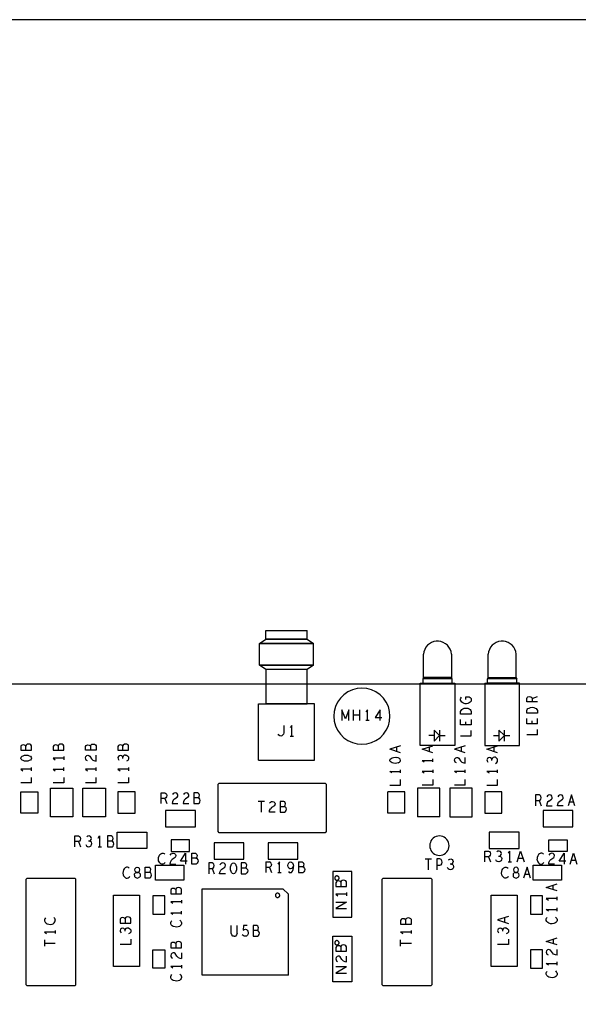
# Model space of a CAD drawing. Extents: x 23.5 to 56.5, y 21.5 to 42.5.
# Tile 10 of 15: x 34 to 39.2, y 33.4 to 42.5. Entities that reach past the tile are written whole.
import ezdxf

# ---------------------------------------------------------------- set-up
doc = ezdxf.new("R2010")
doc.units = 0
doc.layers.add('RVP8-IFD_F_tas', color=2, linetype='CONTINUOUS')

msp = doc.modelspace()

# ---------------------------------------------------------------- linework, layer by layer
at = {"layer": 'RVP8-IFD_F_tas'}
for points in [[(23.545, 21.545), (56.545, 21.545), (56.545, 42.545), (23.545, 42.545), (23.545, 21.545), (23.545, 21.545)], [(37.714, 35.819), (37.714, 36.395), (38.01, 36.395), (38.01, 36.435), (37.74, 36.435), (37.74, 36.395), (38.036, 36.395), (38.036, 35.819), (37.714, 35.819)], [(37.435, 36.09), (37.431, 36.135), (37.42, 36.179), (37.401, 36.22), (37.375, 36.257), (37.343, 36.289), (37.305, 36.315), (37.264, 36.334), (37.221, 36.346), (37.175, 36.35), (37.13, 36.346), (37.087, 36.334), (37.045, 36.315), (37.008, 36.289), (36.976, 36.257), (36.95, 36.22), (36.931, 36.179), (36.919, 36.135), (36.915, 36.09), (36.919, 36.045), (36.931, 36.001), (36.95, 35.96), (36.976, 35.923), (37.008, 35.891), (37.045, 35.865), (37.087, 35.846), (37.13, 35.834), (37.175, 35.83), (37.221, 35.834), (37.264, 35.846), (37.305, 35.865), (37.343, 35.891), (37.375, 35.923), (37.401, 35.96), (37.42, 36.001), (37.431, 36.045), (37.435, 36.09)], [(38.702, 36.117), (38.702, 36.142), (38.707, 36.153), (38.714, 36.16), (38.724, 36.166), (38.736, 36.172), (38.752, 36.173), (38.769, 36.172), (38.781, 36.166), (38.791, 36.16), (38.797, 36.153), (38.802, 36.142), (38.802, 36.117), (38.702, 36.117)], [(37.845, 35.86), (37.895, 35.91), (37.845, 35.96), (37.845, 35.86)], [(38.445, 35.86), (38.495, 35.91), (38.445, 35.96), (38.445, 35.86)], [(34.313, 35.808), (34.313, 35.774), (34.413, 35.774), (34.413, 35.816), (34.407, 35.824), (34.397, 35.83), (34.385, 35.832), (34.373, 35.83), (34.363, 35.822), (34.36, 35.813), (34.355, 35.818), (34.347, 35.822), (34.335, 35.824), (34.325, 35.822), (34.318, 35.817), (34.313, 35.808)], [(34.913, 35.774), (35.013, 35.774), (35.013, 35.816), (35.007, 35.824), (34.997, 35.83), (34.985, 35.832), (34.973, 35.83), (34.963, 35.822), (34.96, 35.813), (34.955, 35.818), (34.947, 35.822), (34.935, 35.824), (34.925, 35.822), (34.918, 35.817), (34.913, 35.808), (34.913, 35.774)], [(34.048, 35.674), (34.035, 35.678), (34.025, 35.683), (34.017, 35.691), (34.013, 35.701), (34.017, 35.711), (34.025, 35.719), (34.035, 35.724), (34.048, 35.728), (34.063, 35.729), (34.078, 35.728), (34.092, 35.724), (34.102, 35.719), (34.11, 35.711), (34.113, 35.701), (34.11, 35.691), (34.102, 35.683), (34.092, 35.678), (34.078, 35.674), (34.063, 35.673), (34.048, 35.674)], [(34.289, 35.158), (34.289, 35.422), (34.497, 35.422), (34.497, 35.158), (34.289, 35.158)], [(34.797, 35.158), (34.589, 35.158), (34.589, 35.422), (34.797, 35.422), (34.797, 35.158)], [(34.172, 35.192), (34.014, 35.192), (34.014, 35.388), (34.172, 35.388), (34.172, 35.192)], [(34.914, 35.388), (34.914, 35.192), (35.072, 35.192), (35.072, 35.388), (34.914, 35.388)], [(38.314, 35.388), (38.314, 35.192), (38.472, 35.192), (38.472, 35.388), (38.314, 35.388)], [(35.355, 35.065), (35.631, 35.065), (35.631, 35.215), (35.355, 35.215), (35.355, 35.065)], [(38.855, 35.065), (39.131, 35.065), (39.131, 35.215), (38.855, 35.215), (38.855, 35.065)], [(35.181, 34.865), (34.905, 34.865), (34.905, 35.015), (35.181, 35.015), (35.181, 34.865)], [(37.983, 34.89), (37.982, 34.906), (37.978, 34.921), (37.971, 34.935), (37.962, 34.948), (37.951, 34.959), (37.938, 34.968), (37.924, 34.974), (37.909, 34.979), (37.893, 34.98), (37.878, 34.979), (37.863, 34.974), (37.848, 34.968), (37.836, 34.959), (37.824, 34.948), (37.815, 34.935), (37.809, 34.921), (37.805, 34.906), (37.803, 34.89), (37.805, 34.874), (37.809, 34.859), (37.815, 34.845), (37.824, 34.832), (37.836, 34.821), (37.848, 34.812), (37.863, 34.805), (37.878, 34.801), (37.893, 34.8), (37.909, 34.801), (37.924, 34.805), (37.938, 34.812), (37.951, 34.821), (37.962, 34.832), (37.971, 34.845), (37.978, 34.859), (37.982, 34.874), (37.983, 34.89)], [(38.631, 35.015), (38.355, 35.015), (38.355, 34.865), (38.631, 34.865), (38.631, 35.015)], [(35.408, 34.835), (35.578, 34.835), (35.578, 34.945), (35.408, 34.945), (35.408, 34.835)], [(35.805, 34.915), (35.805, 34.765), (36.081, 34.765), (36.081, 34.915), (35.805, 34.915)], [(36.305, 34.915), (36.305, 34.765), (36.581, 34.765), (36.581, 34.915), (36.305, 34.915)], [(38.908, 34.835), (38.908, 34.945), (39.078, 34.945), (39.078, 34.835), (38.908, 34.835)], [(35.261, 34.571), (35.261, 34.709), (35.525, 34.709), (35.525, 34.571), (35.261, 34.571)], [(35.984, 34.63), (35.974, 34.633), (35.967, 34.642), (35.962, 34.652), (35.958, 34.665), (35.957, 34.68), (35.958, 34.695), (35.962, 34.708), (35.967, 34.718), (35.974, 34.727), (35.984, 34.73), (35.995, 34.727), (36.002, 34.718), (36.007, 34.708), (36.011, 34.695), (36.012, 34.68), (36.011, 34.665), (36.007, 34.652), (36.002, 34.642), (35.995, 34.633), (35.984, 34.63)], [(38.761, 34.571), (38.761, 34.709), (39.025, 34.709), (39.025, 34.571), (38.761, 34.571)], [(35.1, 34.643), (35.087, 34.643), (35.1, 34.643)], [(36.906, 34.652), (36.906, 34.228), (37.08, 34.228), (37.08, 34.652), (36.906, 34.652)], [(36.963, 34.59), (36.963, 34.593), (36.962, 34.597), (36.961, 34.6), (36.959, 34.603), (36.956, 34.605), (36.953, 34.607), (36.95, 34.609), (36.947, 34.61), (36.943, 34.61), (36.94, 34.61), (36.937, 34.609), (36.933, 34.607), (36.931, 34.605), (36.928, 34.603), (36.926, 34.6), (36.925, 34.597), (36.924, 34.593), (36.923, 34.59), (36.924, 34.586), (36.925, 34.583), (36.926, 34.58), (36.928, 34.577), (36.931, 34.575), (36.933, 34.573), (36.937, 34.571), (36.94, 34.57), (36.943, 34.57), (36.947, 34.57), (36.95, 34.571), (36.953, 34.573), (36.956, 34.575), (36.959, 34.577), (36.961, 34.58), (36.962, 34.583), (36.963, 34.586), (36.963, 34.59)], [(35.475, 34.502), (35.463, 34.5), (35.453, 34.492), (35.45, 34.483), (35.445, 34.488), (35.437, 34.492), (35.425, 34.494), (35.415, 34.492), (35.408, 34.487), (35.403, 34.478), (35.403, 34.444), (35.503, 34.444), (35.503, 34.486), (35.497, 34.494), (35.487, 34.5), (35.475, 34.502)], [(37.005, 34.571), (36.993, 34.568), (36.983, 34.561), (36.98, 34.552), (36.975, 34.557), (36.967, 34.561), (36.955, 34.563), (36.945, 34.561), (36.938, 34.556), (36.933, 34.547), (36.933, 34.513), (37.033, 34.513), (37.033, 34.554), (37.027, 34.563), (37.017, 34.568), (37.005, 34.571)], [(35.113, 33.77), (34.873, 33.77), (34.873, 34.43), (35.113, 34.43), (35.113, 33.77)], [(35.238, 34.255), (35.348, 34.255), (35.348, 34.425), (35.238, 34.425), (35.238, 34.255)], [(36.413, 34.43), (36.413, 34.433), (36.412, 34.437), (36.411, 34.44), (36.409, 34.443), (36.406, 34.445), (36.403, 34.447), (36.4, 34.449), (36.397, 34.45), (36.393, 34.45), (36.39, 34.45), (36.387, 34.449), (36.383, 34.447), (36.381, 34.445), (36.378, 34.443), (36.376, 34.44), (36.375, 34.437), (36.374, 34.433), (36.373, 34.43), (36.374, 34.426), (36.375, 34.423), (36.376, 34.42), (36.378, 34.417), (36.381, 34.415), (36.383, 34.413), (36.387, 34.411), (36.39, 34.41), (36.393, 34.41), (36.397, 34.41), (36.4, 34.411), (36.403, 34.413), (36.406, 34.415), (36.409, 34.417), (36.411, 34.42), (36.412, 34.423), (36.413, 34.426), (36.413, 34.43)], [(38.613, 33.77), (38.373, 33.77), (38.373, 34.43), (38.613, 34.43), (38.613, 33.77)], [(38.738, 34.255), (38.848, 34.255), (38.848, 34.425), (38.738, 34.425), (38.738, 34.255)], [(34.955, 34.223), (34.945, 34.221), (34.938, 34.216), (34.933, 34.207), (34.933, 34.173), (35.033, 34.173), (35.033, 34.215), (35.027, 34.223), (35.017, 34.229), (35.005, 34.231), (34.993, 34.229), (34.983, 34.221), (34.98, 34.212), (34.975, 34.217), (34.967, 34.221), (34.955, 34.223)], [(37.08, 33.628), (36.906, 33.628), (36.906, 34.052), (37.08, 34.052), (37.08, 33.628)], [(35.425, 33.994), (35.415, 33.992), (35.408, 33.987), (35.403, 33.978), (35.403, 33.944), (35.503, 33.944), (35.503, 33.986), (35.497, 33.994), (35.487, 34), (35.475, 34.002), (35.463, 34), (35.453, 33.992), (35.45, 33.983), (35.445, 33.988), (35.437, 33.992), (35.425, 33.994)], [(36.963, 33.99), (36.963, 33.993), (36.962, 33.997), (36.961, 34), (36.959, 34.003), (36.956, 34.005), (36.953, 34.007), (36.95, 34.009), (36.947, 34.01), (36.943, 34.01), (36.94, 34.01), (36.937, 34.009), (36.933, 34.007), (36.931, 34.005), (36.928, 34.003), (36.926, 34), (36.925, 33.997), (36.924, 33.993), (36.923, 33.99), (36.924, 33.986), (36.925, 33.983), (36.926, 33.98), (36.928, 33.977), (36.931, 33.975), (36.933, 33.973), (36.937, 33.971), (36.94, 33.97), (36.943, 33.97), (36.947, 33.97), (36.95, 33.971), (36.953, 33.973), (36.956, 33.975), (36.959, 33.977), (36.961, 33.98), (36.962, 33.983), (36.963, 33.986), (36.963, 33.99)], [(37.005, 33.971), (36.993, 33.968), (36.983, 33.961), (36.98, 33.952), (36.975, 33.957), (36.967, 33.961), (36.955, 33.963), (36.945, 33.961), (36.938, 33.956), (36.933, 33.947), (36.933, 33.913), (37.033, 33.913), (37.033, 33.954), (37.027, 33.963), (37.017, 33.968), (37.005, 33.971)], [(35.348, 33.755), (35.238, 33.755), (35.238, 33.925), (35.348, 33.925), (35.348, 33.755)], [(38.738, 33.755), (38.848, 33.755), (38.848, 33.925), (38.738, 33.925), (38.738, 33.755)]]:
    msp.add_lwpolyline(points, close=True, dxfattribs=at)
for points in [[(36.666, 36.524), (36.284, 36.524), (36.225, 36.564), (36.225, 36.764), (36.284, 36.804), (36.284, 36.884), (36.666, 36.884)], [(36.666, 36.804), (36.666, 36.884)], [(36.666, 36.804), (36.284, 36.804)], [(36.284, 36.804), (36.666, 36.804), (36.725, 36.764)], [(38.005, 36.666), (38.001, 36.689), (37.993, 36.71), (37.982, 36.73), (37.967, 36.748), (37.949, 36.762), (37.929, 36.774), (37.907, 36.781), (37.886, 36.785), (37.864, 36.785), (37.842, 36.781), (37.82, 36.773), (37.801, 36.762), (37.783, 36.747), (37.768, 36.729), (37.757, 36.709), (37.749, 36.688), (37.745, 36.666)], [(38.605, 36.666), (38.601, 36.689), (38.593, 36.71), (38.582, 36.73), (38.567, 36.748), (38.549, 36.762), (38.529, 36.774), (38.507, 36.781), (38.486, 36.785), (38.464, 36.785), (38.442, 36.781), (38.42, 36.773), (38.401, 36.762), (38.383, 36.747), (38.368, 36.729), (38.357, 36.709), (38.349, 36.688), (38.345, 36.666)], [(36.225, 36.764), (36.725, 36.764)], [(36.225, 36.564), (36.725, 36.564), (36.725, 36.764), (36.225, 36.764)], [(37.745, 36.45), (37.745, 36.666)], [(38.005, 36.666), (38.005, 36.45)], [(38.314, 35.819), (38.636, 35.819), (38.636, 36.395), (38.34, 36.395), (38.34, 36.435), (38.345, 36.45), (38.345, 36.666)], [(38.345, 36.45), (38.605, 36.45), (38.605, 36.666)], [(36.215, 35.684), (36.735, 35.684), (36.735, 36.204), (36.666, 36.204), (36.666, 36.524), (36.284, 36.524)], [(36.725, 36.564), (36.225, 36.564)], [(36.284, 36.524), (36.284, 36.204)], [(36.725, 36.564), (36.666, 36.524)], [(38.01, 36.435), (38.005, 36.45), (37.745, 36.45), (37.74, 36.435)], [(38.314, 36.395), (38.61, 36.395), (38.61, 36.435)], [(38.605, 36.45), (38.61, 36.435), (38.34, 36.435)], [(25.093, 28.39), (25.093, 36.39), (43.093, 36.39)], [(38.314, 36.395), (38.314, 35.819)], [(38.094, 36.228), (38.089, 36.238), (38.089, 36.247), (38.093, 36.257), (38.099, 36.265)], [(38.158, 36.208), (38.144, 36.205), (38.133, 36.205), (38.123, 36.208), (38.111, 36.213), (38.101, 36.22), (38.094, 36.228)], [(38.139, 36.246), (38.139, 36.271), (38.169, 36.271), (38.179, 36.263), (38.186, 36.254), (38.189, 36.242)], [(38.186, 36.229), (38.179, 36.22), (38.169, 36.213), (38.158, 36.208)], [(38.189, 36.242), (38.186, 36.229)], [(38.802, 36.222), (38.702, 36.222), (38.702, 36.253), (38.707, 36.263), (38.714, 36.27), (38.727, 36.272), (38.741, 36.27), (38.749, 36.262), (38.754, 36.253), (38.754, 36.222)], [(38.754, 36.253), (38.802, 36.272)], [(36.215, 35.684), (36.215, 36.204), (36.666, 36.204)], [(36.666, 36.204), (36.284, 36.204)], [(37.055, 36.15), (37.022, 36.067), (36.989, 36.15), (36.989, 36.05)], [(37.055, 36.05), (37.055, 36.15)], [(37.098, 36.05), (37.098, 36.15)], [(37.151, 36.15), (37.151, 36.05)], [(37.226, 36.05), (37.226, 36.15), (37.211, 36.13)], [(37.344, 36.05), (37.344, 36.15), (37.297, 36.078), (37.36, 36.078)], [(38.089, 36.108), (38.089, 36.133), (38.094, 36.144), (38.101, 36.151)], [(38.101, 36.151), (38.111, 36.157), (38.123, 36.163), (38.139, 36.164), (38.156, 36.163), (38.168, 36.157), (38.178, 36.151), (38.184, 36.144), (38.189, 36.133)], [(37.151, 36.1), (37.098, 36.1)], [(37.242, 36.05), (37.211, 36.05)], [(38.189, 36.108), (38.089, 36.108)], [(38.089, 36.009), (38.089, 36.059)], [(38.189, 36.133), (38.189, 36.108)], [(38.189, 36.059), (38.189, 36.009)], [(38.802, 36.018), (38.702, 36.018), (38.702, 36.068)], [(38.751, 36.048), (38.751, 36.018)], [(38.802, 36.018), (38.802, 36.068)], [(36.45, 36.004), (36.45, 35.937), (36.447, 35.924), (36.44, 35.914), (36.432, 35.907), (36.422, 35.904), (36.413, 35.907), (36.405, 35.914), (36.399, 35.924)], [(36.526, 35.904), (36.526, 36.004), (36.511, 35.984)], [(37.895, 35.96), (37.895, 35.86)], [(38.189, 36.009), (38.089, 36.009)], [(38.138, 36.009), (38.138, 36.039)], [(38.189, 35.907), (38.189, 35.957)], [(38.495, 35.86), (38.495, 35.96)], [(38.802, 35.916), (38.802, 35.966)], [(36.511, 35.904), (36.542, 35.904)], [(37.845, 35.91), (37.795, 35.91)], [(37.895, 35.91), (37.945, 35.91)], [(38.089, 35.907), (38.189, 35.907)], [(38.395, 35.91), (38.445, 35.91)], [(38.495, 35.91), (38.545, 35.91)], [(38.802, 35.916), (38.702, 35.916)], [(34.06, 35.774), (34.06, 35.813), (34.055, 35.818), (34.047, 35.822), (34.035, 35.824), (34.025, 35.822), (34.018, 35.817), (34.013, 35.808), (34.013, 35.774), (34.113, 35.774), (34.113, 35.816), (34.107, 35.824), (34.097, 35.83), (34.085, 35.832), (34.073, 35.83), (34.063, 35.822), (34.06, 35.813)], [(34.36, 35.813), (34.36, 35.774)], [(34.713, 35.774), (34.613, 35.774), (34.613, 35.808), (34.618, 35.817), (34.625, 35.822), (34.635, 35.824), (34.647, 35.822), (34.655, 35.818), (34.66, 35.813), (34.66, 35.774)], [(34.66, 35.813), (34.663, 35.822), (34.673, 35.83), (34.685, 35.832), (34.697, 35.83), (34.707, 35.824), (34.713, 35.816), (34.713, 35.774)], [(34.96, 35.774), (34.96, 35.813)], [(37.533, 35.815), (37.433, 35.783)], [(37.533, 35.751), (37.433, 35.783)], [(37.498, 35.763), (37.498, 35.803)], [(37.733, 35.783), (37.833, 35.815)], [(37.833, 35.751), (37.733, 35.783)], [(37.798, 35.803), (37.798, 35.763)], [(38.133, 35.815), (38.033, 35.783)], [(38.133, 35.751), (38.033, 35.783)], [(38.098, 35.763), (38.098, 35.803)], [(38.333, 35.783), (38.433, 35.815)], [(38.433, 35.751), (38.333, 35.783)], [(38.398, 35.803), (38.398, 35.763)], [(34.413, 35.701), (34.313, 35.701), (34.333, 35.686)], [(34.413, 35.716), (34.413, 35.686)], [(34.63, 35.677), (34.62, 35.684), (34.615, 35.693), (34.613, 35.703), (34.617, 35.716), (34.625, 35.725), (34.635, 35.728), (34.645, 35.726), (34.653, 35.721), (34.67, 35.696), (34.682, 35.684), (34.698, 35.677), (34.713, 35.674), (34.713, 35.728)], [(34.983, 35.73), (34.972, 35.728), (34.963, 35.719), (34.96, 35.71), (34.955, 35.717), (34.947, 35.724), (34.937, 35.726), (34.927, 35.724), (34.918, 35.717), (34.913, 35.706), (34.915, 35.695), (34.922, 35.683)], [(34.96, 35.698), (34.96, 35.71)], [(34.983, 35.73), (34.993, 35.729), (35.003, 35.722), (35.012, 35.712), (35.013, 35.702), (35.012, 35.691), (35.005, 35.681), (34.993, 35.673)], [(37.455, 35.658), (37.445, 35.663), (37.437, 35.671), (37.433, 35.681), (37.437, 35.691), (37.445, 35.699), (37.455, 35.704), (37.468, 35.708), (37.483, 35.709), (37.498, 35.708)], [(37.512, 35.658), (37.522, 35.663), (37.53, 35.671), (37.533, 35.681), (37.53, 35.691), (37.522, 35.699), (37.512, 35.704), (37.498, 35.708)], [(37.733, 35.681), (37.753, 35.666)], [(37.733, 35.681), (37.833, 35.681)], [(37.833, 35.666), (37.833, 35.696)], [(38.05, 35.657), (38.04, 35.664), (38.035, 35.673), (38.033, 35.683), (38.037, 35.696), (38.045, 35.705), (38.055, 35.708), (38.065, 35.706), (38.073, 35.701), (38.09, 35.676), (38.102, 35.664)], [(38.102, 35.664), (38.118, 35.657), (38.133, 35.654), (38.133, 35.708)], [(38.392, 35.708), (38.383, 35.699), (38.38, 35.69), (38.375, 35.697), (38.367, 35.704), (38.357, 35.706), (38.347, 35.704), (38.338, 35.697), (38.333, 35.686), (38.335, 35.675), (38.342, 35.663)], [(38.38, 35.678), (38.38, 35.69)], [(38.413, 35.653), (38.425, 35.661), (38.432, 35.671), (38.433, 35.682), (38.432, 35.692), (38.423, 35.702), (38.413, 35.709), (38.403, 35.71), (38.392, 35.708)], [(34.113, 35.599), (34.013, 35.599), (34.033, 35.584)], [(34.113, 35.584), (34.113, 35.614)], [(34.313, 35.599), (34.333, 35.584)], [(34.313, 35.599), (34.413, 35.599)], [(34.413, 35.584), (34.413, 35.614)], [(34.713, 35.599), (34.613, 35.599), (34.633, 35.584)], [(34.713, 35.584), (34.713, 35.614)], [(35.013, 35.599), (34.913, 35.599), (34.933, 35.584)], [(35.013, 35.614), (35.013, 35.584)], [(37.512, 35.658), (37.498, 35.654), (37.483, 35.653), (37.468, 35.654), (37.455, 35.658)], [(37.533, 35.564), (37.533, 35.594)], [(37.833, 35.594), (37.833, 35.564)], [(38.133, 35.564), (38.133, 35.594)], [(38.433, 35.564), (38.433, 35.594)], [(34.113, 35.472), (34.113, 35.522)], [(34.413, 35.522), (34.413, 35.472), (34.313, 35.472)], [(34.713, 35.472), (34.713, 35.522)], [(35.013, 35.522), (35.013, 35.472), (34.913, 35.472)], [(37.453, 35.564), (37.433, 35.579)], [(37.433, 35.579), (37.533, 35.579)], [(37.533, 35.452), (37.533, 35.502)], [(37.833, 35.579), (37.733, 35.579), (37.753, 35.564)], [(37.833, 35.502), (37.833, 35.452), (37.733, 35.452)], [(38.053, 35.564), (38.033, 35.579)], [(38.133, 35.579), (38.033, 35.579)], [(38.133, 35.452), (38.133, 35.502)], [(38.333, 35.579), (38.353, 35.564)], [(38.433, 35.579), (38.333, 35.579)], [(38.433, 35.452), (38.433, 35.502)], [(34.113, 35.472), (34.013, 35.472)], [(34.713, 35.472), (34.613, 35.472)], [(35.853, 35.01), (35.843, 35.02), (35.843, 35.46), (35.853, 35.47), (36.833, 35.47)], [(36.833, 35.47), (36.843, 35.46), (36.843, 35.02), (36.833, 35.01), (35.853, 35.01)], [(37.433, 35.452), (37.533, 35.452)], [(37.689, 35.422), (37.689, 35.158)], [(37.897, 35.158), (37.897, 35.422), (37.689, 35.422)], [(37.989, 35.422), (37.989, 35.158), (38.197, 35.158)], [(38.197, 35.158), (38.197, 35.422), (37.989, 35.422)], [(38.133, 35.452), (38.033, 35.452)], [(38.333, 35.452), (38.433, 35.452)], [(35.315, 35.28), (35.315, 35.38), (35.347, 35.38), (35.357, 35.375), (35.363, 35.368), (35.366, 35.355), (35.363, 35.342), (35.356, 35.333), (35.347, 35.328), (35.315, 35.328)], [(35.347, 35.328), (35.366, 35.28)], [(35.437, 35.323), (35.426, 35.312), (35.418, 35.295), (35.416, 35.28)], [(35.469, 35.358), (35.466, 35.368), (35.458, 35.377), (35.445, 35.38), (35.435, 35.378), (35.426, 35.373), (35.418, 35.363)], [(35.437, 35.323), (35.463, 35.34), (35.468, 35.348), (35.469, 35.358)], [(35.565, 35.34), (35.539, 35.323), (35.528, 35.312), (35.52, 35.295), (35.518, 35.28)], [(35.565, 35.34), (35.57, 35.348), (35.571, 35.358), (35.568, 35.368), (35.56, 35.377), (35.547, 35.38), (35.537, 35.378), (35.528, 35.373), (35.52, 35.363)], [(35.657, 35.333), (35.662, 35.338), (35.665, 35.347), (35.668, 35.358), (35.665, 35.368), (35.66, 35.375), (35.651, 35.38), (35.617, 35.38), (35.617, 35.28)], [(35.617, 35.28), (35.659, 35.28), (35.668, 35.287), (35.673, 35.297), (35.676, 35.308), (35.673, 35.32), (35.665, 35.33), (35.657, 35.333), (35.617, 35.333)], [(37.572, 35.192), (37.414, 35.192), (37.414, 35.388)], [(37.572, 35.192), (37.572, 35.388), (37.414, 35.388)], [(38.836, 35.335), (38.833, 35.348), (38.827, 35.355), (38.817, 35.36), (38.785, 35.36), (38.785, 35.26)], [(38.817, 35.308), (38.826, 35.313), (38.833, 35.322), (38.836, 35.335)], [(38.939, 35.338), (38.936, 35.348), (38.928, 35.357), (38.915, 35.36), (38.905, 35.358), (38.896, 35.353), (38.888, 35.343)], [(38.907, 35.303), (38.933, 35.32), (38.938, 35.328), (38.939, 35.338)], [(39.041, 35.26), (38.988, 35.26), (38.99, 35.275), (38.998, 35.292), (39.009, 35.303), (39.035, 35.32), (39.04, 35.328), (39.041, 35.338), (39.038, 35.348), (39.03, 35.357), (39.017, 35.36), (39.007, 35.358), (38.998, 35.353), (38.99, 35.343)], [(39.148, 35.26), (39.116, 35.36), (39.085, 35.26)], [(35.416, 35.28), (35.469, 35.28)], [(35.518, 35.28), (35.571, 35.28)], [(36.271, 35.3), (36.212, 35.3)], [(36.241, 35.3), (36.241, 35.2)], [(36.37, 35.2), (36.317, 35.2), (36.319, 35.215), (36.327, 35.232)], [(36.319, 35.283), (36.327, 35.293), (36.336, 35.298), (36.346, 35.3), (36.359, 35.297), (36.367, 35.288), (36.37, 35.278), (36.369, 35.268), (36.364, 35.26), (36.338, 35.243), (36.327, 35.232)], [(36.416, 35.253), (36.456, 35.253), (36.461, 35.258), (36.464, 35.267), (36.467, 35.278), (36.464, 35.288), (36.459, 35.295), (36.45, 35.3), (36.416, 35.3), (36.416, 35.2), (36.458, 35.2), (36.467, 35.207), (36.472, 35.217), (36.475, 35.228), (36.472, 35.24), (36.464, 35.25), (36.456, 35.253)], [(38.785, 35.308), (38.817, 35.308), (38.836, 35.26)], [(38.907, 35.303), (38.896, 35.292), (38.888, 35.275), (38.886, 35.26), (38.939, 35.26)], [(39.096, 35.295), (39.137, 35.295)], [(37.897, 35.158), (37.689, 35.158)], [(34.515, 34.88), (34.515, 34.98), (34.547, 34.98), (34.557, 34.975), (34.563, 34.968), (34.566, 34.955), (34.563, 34.942), (34.556, 34.933), (34.547, 34.928), (34.515, 34.928)], [(34.651, 34.933), (34.659, 34.938), (34.665, 34.947), (34.668, 34.957), (34.665, 34.967), (34.659, 34.975), (34.647, 34.98), (34.636, 34.978), (34.625, 34.972)], [(34.729, 34.96), (34.744, 34.98), (34.744, 34.88)], [(34.851, 34.98), (34.817, 34.98), (34.817, 34.88), (34.859, 34.88), (34.868, 34.887), (34.873, 34.897), (34.876, 34.908), (34.873, 34.92), (34.865, 34.93), (34.857, 34.933), (34.817, 34.933)], [(34.857, 34.933), (34.862, 34.938), (34.865, 34.947), (34.868, 34.958), (34.865, 34.968), (34.86, 34.975), (34.851, 34.98)], [(34.547, 34.928), (34.566, 34.88)], [(34.615, 34.9), (34.622, 34.888), (34.632, 34.882), (34.644, 34.88), (34.654, 34.882), (34.664, 34.89), (34.67, 34.9), (34.672, 34.91), (34.669, 34.922), (34.66, 34.93), (34.651, 34.933), (34.64, 34.933)], [(34.729, 34.88), (34.76, 34.88)], [(35.295, 34.74), (35.291, 34.75), (35.289, 34.765), (35.29, 34.78), (35.295, 34.797), (35.301, 34.807), (35.31, 34.815), (35.322, 34.82), (35.332, 34.82), (35.341, 34.817), (35.348, 34.812)], [(35.398, 34.803), (35.406, 34.813), (35.415, 34.818), (35.425, 34.82), (35.438, 34.817), (35.446, 34.808), (35.449, 34.798), (35.448, 34.788), (35.443, 34.78), (35.417, 34.763), (35.406, 34.752), (35.398, 34.735), (35.396, 34.72), (35.449, 34.72)], [(35.493, 34.748), (35.54, 34.82), (35.54, 34.72)], [(35.597, 34.72), (35.597, 34.82), (35.631, 34.82), (35.64, 34.815), (35.645, 34.808), (35.648, 34.798)], [(35.648, 34.798), (35.645, 34.787), (35.642, 34.778), (35.637, 34.773), (35.597, 34.773)], [(35.637, 34.773), (35.645, 34.77), (35.653, 34.76), (35.656, 34.748), (35.653, 34.737), (35.648, 34.727), (35.639, 34.72), (35.597, 34.72)], [(37.762, 34.767), (37.821, 34.767)], [(37.791, 34.667), (37.791, 34.767)], [(37.898, 34.767), (37.868, 34.767), (37.868, 34.667)], [(37.868, 34.708), (37.898, 34.708), (37.91, 34.713), (37.916, 34.723), (37.919, 34.737), (37.916, 34.75), (37.909, 34.762), (37.898, 34.767)], [(37.978, 34.758), (37.989, 34.765), (38, 34.767), (38.012, 34.762), (38.018, 34.753), (38.021, 34.743), (38.018, 34.733), (38.012, 34.725), (38.004, 34.72), (37.993, 34.72)], [(38.315, 34.74), (38.315, 34.84), (38.347, 34.84), (38.357, 34.835), (38.363, 34.828), (38.366, 34.815), (38.363, 34.802), (38.356, 34.793), (38.347, 34.788), (38.315, 34.788)], [(38.347, 34.788), (38.366, 34.74)], [(38.44, 34.793), (38.451, 34.793), (38.459, 34.798), (38.465, 34.807), (38.468, 34.817), (38.465, 34.827), (38.459, 34.835), (38.447, 34.84), (38.436, 34.838), (38.425, 34.832)], [(38.451, 34.793), (38.46, 34.79), (38.469, 34.782), (38.472, 34.77), (38.47, 34.76), (38.464, 34.75)], [(38.544, 34.84), (38.529, 34.82)], [(38.544, 34.84), (38.544, 34.74)], [(38.615, 34.74), (38.646, 34.84), (38.678, 34.74)], [(38.626, 34.775), (38.667, 34.775)], [(38.858, 34.812), (38.851, 34.817), (38.842, 34.82), (38.832, 34.82), (38.82, 34.815), (38.811, 34.807), (38.805, 34.797), (38.8, 34.78), (38.799, 34.765)], [(38.959, 34.72), (38.906, 34.72), (38.908, 34.735), (38.916, 34.752), (38.927, 34.763), (38.953, 34.78), (38.958, 34.788), (38.959, 34.798), (38.956, 34.808), (38.948, 34.817), (38.935, 34.82), (38.925, 34.818), (38.916, 34.813), (38.908, 34.803)], [(39.003, 34.748), (39.05, 34.82)], [(39.05, 34.82), (39.05, 34.72)], [(39.105, 34.72), (39.136, 34.82)], [(39.136, 34.82), (39.168, 34.72)], [(34.981, 34.685), (34.972, 34.677), (34.966, 34.667), (34.961, 34.65), (34.96, 34.635), (34.962, 34.62), (34.966, 34.61), (34.974, 34.6), (34.983, 34.593), (34.991, 34.59), (35, 34.59), (35.009, 34.593), (35.017, 34.598), (35.023, 34.605)], [(35.019, 34.682), (35.012, 34.687), (35.003, 34.69), (34.993, 34.69), (34.981, 34.685)], [(35.066, 34.617), (35.068, 34.628), (35.076, 34.638), (35.087, 34.643), (35.079, 34.647), (35.073, 34.655), (35.071, 34.667), (35.074, 34.678), (35.083, 34.687), (35.093, 34.69), (35.104, 34.687)], [(35.119, 34.628), (35.111, 34.638), (35.1, 34.643), (35.107, 34.647), (35.114, 34.655), (35.116, 34.667), (35.112, 34.678), (35.104, 34.687)], [(35.208, 34.59), (35.166, 34.59), (35.166, 34.69), (35.2, 34.69)], [(35.211, 34.648), (35.214, 34.657), (35.217, 34.668), (35.214, 34.678), (35.209, 34.685), (35.2, 34.69)], [(35.352, 34.735), (35.346, 34.728), (35.338, 34.723), (35.329, 34.72), (35.32, 34.72), (35.312, 34.723), (35.303, 34.73), (35.295, 34.74)], [(35.556, 34.748), (35.493, 34.748)], [(35.806, 34.705), (35.803, 34.718), (35.797, 34.725), (35.787, 34.73), (35.755, 34.73), (35.755, 34.63)], [(35.755, 34.678), (35.787, 34.678), (35.806, 34.63)], [(35.787, 34.678), (35.796, 34.683), (35.803, 34.692), (35.806, 34.705)], [(35.909, 34.63), (35.856, 34.63), (35.858, 34.645), (35.866, 34.662), (35.877, 34.673), (35.903, 34.69), (35.908, 34.698), (35.909, 34.708), (35.906, 34.718), (35.898, 34.727), (35.885, 34.73), (35.875, 34.728), (35.866, 34.723), (35.858, 34.713)], [(36.105, 34.718), (36.1, 34.725), (36.091, 34.73), (36.057, 34.73), (36.057, 34.63)], [(36.105, 34.68), (36.097, 34.683), (36.057, 34.683)], [(36.097, 34.683), (36.102, 34.688), (36.105, 34.697), (36.108, 34.708)], [(36.108, 34.708), (36.105, 34.718)], [(36.105, 34.68), (36.113, 34.67), (36.116, 34.658), (36.113, 34.647), (36.108, 34.637)], [(36.285, 34.74), (36.285, 34.64)], [(36.285, 34.74), (36.317, 34.74)], [(36.336, 34.715), (36.333, 34.702), (36.326, 34.693), (36.317, 34.688), (36.285, 34.688)], [(36.336, 34.715), (36.333, 34.728), (36.327, 34.735), (36.317, 34.74)], [(36.317, 34.688), (36.336, 34.64)], [(36.412, 34.64), (36.412, 34.74), (36.397, 34.72)], [(36.493, 34.652), (36.502, 34.643), (36.512, 34.64), (36.522, 34.643), (36.531, 34.653), (36.537, 34.668), (36.54, 34.683), (36.54, 34.702), (36.532, 34.687), (36.525, 34.678), (36.514, 34.675), (36.506, 34.677), (36.498, 34.683), (36.492, 34.695), (36.489, 34.707), (36.492, 34.72), (36.497, 34.73), (36.504, 34.737), (36.514, 34.74), (36.523, 34.737), (36.531, 34.73), (36.537, 34.717), (36.54, 34.702)], [(36.587, 34.74), (36.587, 34.64), (36.629, 34.64)], [(36.587, 34.74), (36.621, 34.74), (36.63, 34.735), (36.635, 34.728), (36.638, 34.718), (36.635, 34.707), (36.632, 34.698), (36.627, 34.693), (36.587, 34.693)], [(36.627, 34.693), (36.635, 34.69), (36.643, 34.68), (36.646, 34.668), (36.643, 34.657), (36.638, 34.647), (36.629, 34.64)], [(38.004, 34.72), (38.013, 34.717), (38.022, 34.708), (38.025, 34.697), (38.023, 34.687), (38.017, 34.677), (38.007, 34.668), (37.997, 34.667), (37.985, 34.668), (37.975, 34.675), (37.968, 34.687)], [(38.464, 34.75), (38.454, 34.742), (38.444, 34.74), (38.432, 34.742), (38.422, 34.748), (38.415, 34.76)], [(38.533, 34.605), (38.527, 34.598), (38.519, 34.593), (38.51, 34.59), (38.501, 34.59), (38.493, 34.593), (38.484, 34.6), (38.476, 34.61), (38.472, 34.62), (38.47, 34.635), (38.471, 34.65), (38.476, 34.667), (38.482, 34.677), (38.491, 34.685), (38.503, 34.69), (38.513, 34.69), (38.522, 34.687), (38.529, 34.682)], [(38.529, 34.74), (38.56, 34.74)], [(38.622, 34.678), (38.614, 34.687), (38.603, 34.69), (38.593, 34.687), (38.584, 34.678), (38.581, 34.667), (38.583, 34.655), (38.589, 34.647), (38.597, 34.643), (38.586, 34.638), (38.578, 34.628), (38.576, 34.617), (38.578, 34.605), (38.584, 34.597), (38.595, 34.592), (38.603, 34.59), (38.612, 34.592), (38.622, 34.597), (38.629, 34.605)], [(38.617, 34.647), (38.624, 34.655), (38.626, 34.667), (38.622, 34.678)], [(38.705, 34.69), (38.674, 34.59)], [(38.737, 34.59), (38.705, 34.69)], [(38.801, 34.75), (38.799, 34.765)], [(38.801, 34.75), (38.805, 34.74), (38.813, 34.73), (38.822, 34.723), (38.83, 34.72), (38.839, 34.72), (38.848, 34.723), (38.856, 34.728), (38.862, 34.735)], [(39.066, 34.748), (39.003, 34.748)], [(39.116, 34.755), (39.157, 34.755)], [(34.073, 33.59), (34.063, 33.6), (34.063, 34.58), (34.073, 34.59), (34.513, 34.59)], [(34.513, 33.59), (34.523, 33.6), (34.523, 34.58), (34.513, 34.59)], [(35.066, 34.617), (35.068, 34.605), (35.074, 34.597), (35.085, 34.592), (35.093, 34.59), (35.102, 34.592)], [(35.119, 34.628), (35.121, 34.617), (35.119, 34.605), (35.112, 34.597), (35.102, 34.592)], [(35.211, 34.648), (35.206, 34.643), (35.166, 34.643)], [(35.208, 34.59), (35.217, 34.597), (35.222, 34.607), (35.225, 34.618), (35.222, 34.63), (35.214, 34.64), (35.206, 34.643)], [(36.057, 34.63), (36.099, 34.63), (36.108, 34.637)], [(36.397, 34.64), (36.428, 34.64)], [(37.373, 33.59), (37.363, 33.6), (37.363, 34.58), (37.373, 34.59), (37.813, 34.59)], [(37.823, 34.58), (37.813, 34.59)], [(38.621, 34.638), (38.61, 34.643), (38.597, 34.643), (38.61, 34.643), (38.617, 34.647)], [(38.629, 34.605), (38.631, 34.617), (38.629, 34.628), (38.621, 34.638)], [(38.685, 34.625), (38.726, 34.625)], [(36.98, 34.552), (36.98, 34.513)], [(37.823, 34.58), (37.823, 33.6), (37.813, 33.59), (37.373, 33.59)], [(38.883, 34.503), (38.983, 34.535)], [(38.983, 34.471), (38.883, 34.503)], [(38.948, 34.483), (38.948, 34.523)], [(35.45, 34.483), (35.45, 34.444)], [(35.693, 33.69), (35.693, 34.49), (36.443, 34.49)], [(36.493, 33.69), (36.493, 34.44), (36.443, 34.49)], [(37.033, 34.44), (36.933, 34.44), (36.953, 34.425)], [(37.033, 34.455), (37.033, 34.425)], [(38.983, 34.386), (38.983, 34.416)], [(35.503, 34.371), (35.403, 34.371), (35.423, 34.356)], [(35.503, 34.386), (35.503, 34.356)], [(36.933, 34.367), (37.033, 34.367), (36.933, 34.309), (37.033, 34.309)], [(38.983, 34.401), (38.883, 34.401), (38.903, 34.386)], [(38.983, 34.284), (38.983, 34.314)], [(34.242, 34.22), (34.237, 34.212), (34.233, 34.203)], [(34.318, 34.224), (34.325, 34.217), (34.33, 34.21), (34.333, 34.201)], [(35.403, 34.269), (35.423, 34.254)], [(35.403, 34.269), (35.503, 34.269)], [(35.503, 34.254), (35.503, 34.284)], [(37.533, 34.163), (37.633, 34.163), (37.633, 34.205), (37.627, 34.213), (37.617, 34.219), (37.605, 34.221), (37.593, 34.219), (37.583, 34.211), (37.58, 34.202), (37.58, 34.163)], [(38.533, 34.234), (38.433, 34.202), (38.533, 34.17)], [(38.498, 34.182), (38.498, 34.222)], [(38.903, 34.284), (38.883, 34.299), (38.983, 34.299)], [(38.938, 34.165), (38.923, 34.167), (38.907, 34.172), (38.897, 34.178), (38.888, 34.187), (38.883, 34.198), (38.883, 34.208), (38.887, 34.217), (38.892, 34.225)], [(38.968, 34.229), (38.975, 34.222), (38.98, 34.215), (38.983, 34.206), (38.983, 34.197), (38.98, 34.188), (38.973, 34.179), (38.963, 34.172), (38.953, 34.168), (38.938, 34.165)], [(34.233, 34.203), (34.233, 34.193), (34.238, 34.182), (34.247, 34.173), (34.257, 34.167), (34.273, 34.162), (34.288, 34.16), (34.303, 34.163), (34.313, 34.167), (34.323, 34.174), (34.33, 34.183), (34.333, 34.192), (34.333, 34.201)], [(34.98, 34.212), (34.98, 34.173)], [(34.992, 34.127), (35.003, 34.129), (35.013, 34.128), (35.023, 34.121), (35.032, 34.111), (35.033, 34.101), (35.032, 34.09), (35.025, 34.08), (35.013, 34.072)], [(35.488, 34.199), (35.495, 34.192), (35.5, 34.185), (35.503, 34.176), (35.503, 34.167), (35.5, 34.158), (35.493, 34.149), (35.483, 34.142), (35.473, 34.138), (35.458, 34.135), (35.443, 34.137), (35.427, 34.142), (35.417, 34.148), (35.408, 34.157), (35.403, 34.168), (35.403, 34.178), (35.407, 34.187), (35.412, 34.195)], [(35.991, 34.05), (35.979, 34.053), (35.969, 34.063), (35.964, 34.078), (35.964, 34.15)], [(36.019, 34.078), (36.019, 34.15)], [(36.112, 34.15), (36.078, 34.15), (36.074, 34.107), (36.086, 34.113), (36.095, 34.115), (36.104, 34.113), (36.112, 34.107), (36.119, 34.098), (36.121, 34.085), (36.12, 34.072), (36.114, 34.06), (36.105, 34.053), (36.093, 34.05), (36.082, 34.052), (36.073, 34.057), (36.066, 34.065)], [(36.166, 34.15), (36.166, 34.05), (36.208, 34.05), (36.217, 34.057), (36.222, 34.067), (36.225, 34.078), (36.222, 34.09), (36.214, 34.1), (36.206, 34.103), (36.166, 34.103)], [(36.206, 34.103), (36.211, 34.108), (36.214, 34.117), (36.217, 34.128), (36.214, 34.138), (36.209, 34.145), (36.2, 34.15), (36.166, 34.15)], [(37.58, 34.202), (37.575, 34.207), (37.567, 34.211), (37.555, 34.213), (37.545, 34.211), (37.538, 34.206), (37.533, 34.197), (37.533, 34.163)], [(38.503, 34.129), (38.492, 34.127), (38.483, 34.118), (38.48, 34.109), (38.475, 34.116), (38.467, 34.123), (38.457, 34.125), (38.447, 34.123), (38.438, 34.116), (38.433, 34.105), (38.435, 34.094), (38.442, 34.082)], [(38.503, 34.129), (38.513, 34.128), (38.523, 34.121), (38.532, 34.111), (38.533, 34.101), (38.532, 34.09), (38.525, 34.08), (38.513, 34.072)], [(34.333, 34.09), (34.233, 34.09), (34.253, 34.075)], [(34.333, 34.105), (34.333, 34.075)], [(34.992, 34.127), (34.983, 34.118), (34.98, 34.109), (34.975, 34.116), (34.967, 34.123), (34.957, 34.125), (34.947, 34.123), (34.938, 34.116), (34.933, 34.105), (34.935, 34.094), (34.942, 34.082)], [(34.98, 34.097), (34.98, 34.109)], [(35.991, 34.05), (36.004, 34.053)], [(36.019, 34.078), (36.014, 34.063), (36.004, 34.053)], [(37.633, 34.09), (37.533, 34.09), (37.553, 34.075)], [(37.633, 34.075), (37.633, 34.105)], [(38.48, 34.097), (38.48, 34.109)], [(34.233, 34.017), (34.233, 33.959)], [(34.233, 33.988), (34.333, 33.988)], [(35.033, 34.023), (35.033, 33.973), (34.933, 33.973)], [(35.45, 33.983), (35.45, 33.944)], [(36.98, 33.952), (36.98, 33.913)], [(37.533, 33.959), (37.533, 34.017)], [(37.533, 33.988), (37.633, 33.988)], [(38.533, 34.023), (38.533, 33.973), (38.433, 33.973)], [(38.983, 33.971), (38.883, 34.003), (38.983, 34.035)], [(38.948, 34.023), (38.948, 33.983)], [(35.435, 33.896), (35.425, 33.898), (35.415, 33.895), (35.407, 33.886), (35.403, 33.873), (35.405, 33.863), (35.41, 33.854), (35.42, 33.847)], [(35.46, 33.866), (35.443, 33.891), (35.435, 33.896)], [(35.46, 33.866), (35.472, 33.854), (35.488, 33.847), (35.503, 33.844)], [(35.503, 33.898), (35.503, 33.844)], [(36.965, 33.865), (36.955, 33.866), (36.945, 33.864), (36.937, 33.855), (36.933, 33.842), (36.935, 33.832), (36.94, 33.823), (36.95, 33.816)], [(36.99, 33.835), (36.973, 33.86), (36.965, 33.865)], [(36.99, 33.835), (37.002, 33.823), (37.018, 33.816), (37.033, 33.813), (37.033, 33.866)], [(38.983, 33.874), (38.968, 33.877), (38.952, 33.884), (38.94, 33.896), (38.923, 33.921), (38.915, 33.926), (38.905, 33.928), (38.895, 33.925), (38.887, 33.916), (38.883, 33.903), (38.885, 33.893), (38.89, 33.884), (38.9, 33.877)], [(38.983, 33.874), (38.983, 33.928)], [(35.423, 33.754), (35.403, 33.769)], [(35.503, 33.769), (35.403, 33.769)], [(35.503, 33.784), (35.503, 33.754)], [(37.033, 33.767), (36.933, 33.709), (37.033, 33.709)], [(37.033, 33.767), (36.933, 33.767)], [(38.903, 33.784), (38.883, 33.799), (38.983, 33.799)], [(38.983, 33.784), (38.983, 33.814)], [(35.488, 33.699), (35.495, 33.692), (35.5, 33.685), (35.503, 33.676), (35.503, 33.667), (35.5, 33.658), (35.493, 33.649), (35.483, 33.642), (35.473, 33.638), (35.458, 33.635), (35.443, 33.637), (35.427, 33.642), (35.417, 33.648), (35.408, 33.657), (35.403, 33.668), (35.403, 33.678), (35.407, 33.687), (35.412, 33.695)], [(36.493, 33.69), (35.693, 33.69)], [(38.953, 33.668), (38.938, 33.665), (38.923, 33.667), (38.907, 33.672), (38.897, 33.678), (38.888, 33.687), (38.883, 33.698), (38.883, 33.708), (38.887, 33.717), (38.892, 33.725)], [(38.968, 33.729), (38.975, 33.722), (38.98, 33.715), (38.983, 33.706), (38.983, 33.697), (38.98, 33.688), (38.973, 33.679), (38.963, 33.672), (38.953, 33.668)], [(34.513, 33.59), (34.073, 33.59)]]:
    msp.add_lwpolyline(points, dxfattribs=at)

doc.saveas('drawing.dxf')
